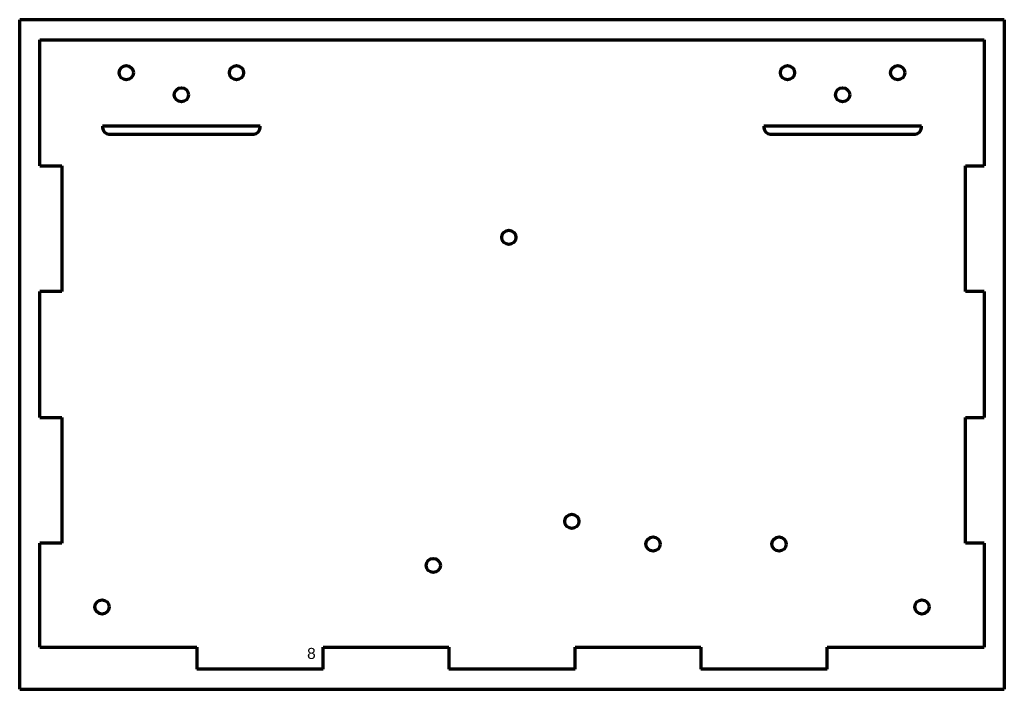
# Model space of a CAD drawing. Header units: millimetres. Extents: x 40 to 353, y 42 to 255.
import ezdxf

# ---------------------------------------------------------------- set-up
doc = ezdxf.new("R2010")
doc.units = ezdxf.units.MM
doc.layers.add('1', color=7, linetype='Continuous', true_color=0xffffff)
doc.styles.add('Arial', font='Arial')

msp = doc.modelspace()

# ---------------------------------------------------------------- linework, layer by layer
at = {"layer": '1', "color": 8, "linetype": 'Continuous', "lineweight": 70}
for p, q in [((39.986766, 42.170393), (39.986766, 254.870393)), ((352.686766, 254.870393), (39.986766, 254.870393)), ((352.686766, 254.870393), (352.686766, 42.170393)), ((39.986766, 42.170393), (352.686766, 42.170393))]:
    msp.add_line(p, q, dxfattribs=at)
at = {"layer": '1', "color": 175, "linetype": 'Continuous', "lineweight": 70}
for p, q in [((46.336766, 248.520393), (346.336766, 248.520393)), ((46.336766, 208.470393), (46.336766, 248.520393)), ((346.336766, 248.520393), (346.336766, 208.470393)), ((66.336766, 221.020393), (66.336766, 220.520393)), ((116.336766, 221.020393), (66.336766, 221.020393)), ((116.336766, 220.520393), (116.336766, 221.020393)), ((276.336766, 221.020393), (276.336766, 220.520393)), ((326.336766, 221.020393), (276.336766, 221.020393)), ((326.336766, 220.520393), (326.336766, 221.020393)), ((68.336766, 218.520393), (114.336766, 218.520393)), ((278.336766, 218.520393), (324.336766, 218.520393)), ((46.336766, 208.470393), (53.336766, 208.470393)), ((53.336766, 208.470393), (53.336766, 168.570393)), ((340.336766, 168.570393), (340.336766, 208.470393)), ((340.336766, 208.470393), (346.336766, 208.470393)), ((53.336766, 168.570393), (46.336766, 168.570393)), ((46.336766, 128.470393), (46.336766, 168.570393)), ((346.336766, 168.570393), (340.336766, 168.570393)), ((346.336766, 168.570393), (346.336766, 128.470393)), ((46.336766, 128.470393), (53.336766, 128.470393)), ((53.336766, 128.470393), (53.336766, 88.570393)), ((340.336766, 88.570393), (340.336766, 128.470393)), ((340.336766, 128.470393), (346.336766, 128.470393)), ((53.336766, 88.570393), (46.336766, 88.570393)), ((46.336766, 55.520393), (46.336766, 88.570393)), ((346.336766, 88.570393), (340.336766, 88.570393)), ((346.336766, 88.570393), (346.336766, 55.520393)), ((46.336766, 55.520393), (96.286766, 55.520393)), ((96.286766, 55.520393), (96.286766, 48.520393)), ((136.386766, 48.520393), (136.386766, 55.520393)), ((136.386766, 55.520393), (176.286766, 55.520393)), ((176.286766, 55.520393), (176.286766, 48.520393)), ((216.386766, 48.520393), (216.386766, 55.520393)), ((216.386766, 55.520393), (256.286766, 55.520393)), ((256.286766, 55.520393), (256.286766, 48.520393)), ((296.386766, 48.520393), (296.386766, 55.520393)), ((296.386766, 55.520393), (346.336766, 55.520393)), ((136.386766, 48.520393), (96.286766, 48.520393)), ((216.386766, 48.520393), (176.286766, 48.520393)), ((296.386766, 48.520393), (256.286766, 48.520393))]:
    msp.add_line(p, q, dxfattribs=at)
for centre in [(73.836766, 238.020393), (108.836766, 238.020393), (283.836766, 238.020393), (318.836766, 238.020393), (91.336766, 231.020393), (301.336766, 231.020393), (195.336766, 185.713369), (215.336766, 95.520393), (241.136766, 88.320393), (281.136766, 88.320393), (171.336766, 81.520393), (66.136766, 68.320393), (326.536766, 68.320393)]:
    msp.add_circle(centre, 2.25, dxfattribs=at)
for centre, start, end in [((68.336766, 220.520393), 180, 270), ((114.336766, 220.520393), 270, 360), ((278.336766, 220.520393), 180, 270), ((324.336766, 220.520393), 270, 360)]:
    msp.add_arc(centre, 2, start, end, dxfattribs=at)

# ---------------------------------------------------------------- texts
at = {"layer": '1', "color": 18, "linetype": 'Continuous', "lineweight": 13, "insert": (131.265421, 45.664077), "char_height": 3.5, "attachment_point": 7, "line_spacing_factor": 1.047437, "style": 'Arial'}
msp.add_mtext('\\fArial|b0|i0;\\W1.0000;8\\P ', dxfattribs=at)

doc.saveas('drawing.dxf')
